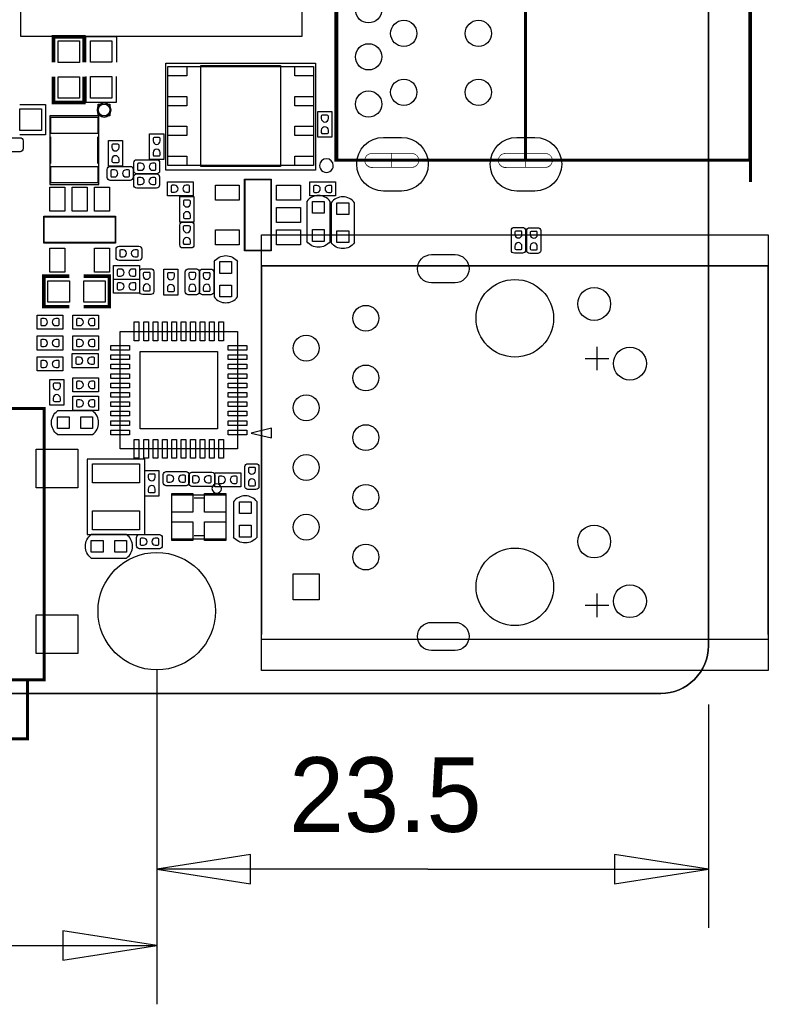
# Model space of a CAD drawing. Extents: x -27 to 80, y -24 to 59.
# Tile 7 of 11: x 48 to 80, y -24 to 17. Entities that reach past the tile are written whole.
import ezdxf

# ---------------------------------------------------------------- set-up
doc = ezdxf.new("R2010")
doc.units = 0
for name, color, linetype in [('BG_LAYOUT-TOP', 85, 'CONTINUOUS'), ('BG_OUTLINE', 1, 'CONTINUOUS'), ('PG_ASSEMBLY_TOP', 111, 'CONTINUOUS'), ('PG_SILKSCREEN_TOP', 92, 'CONTINUOUS'), ('PIN_TOP', 3, 'CONTINUOUS')]:
    doc.layers.add(name, color=color, linetype=linetype)

msp = doc.modelspace()

# ---------------------------------------------------------------- linework, layer by layer
at = {"layer": 'BG_LAYOUT-TOP'}
for points in [[(54.139389, -10.267086), (54.139389, -21.245195)], [(54.139389, -10.267086), (54.139389, -24.496395)], [(77.639393, -11.735105), (77.639393, -21.245195)], [(58.139381, -18.120208), (54.139389, -18.7452), (58.139381, -19.370192), (58.139381, -18.120208)], [(73.639401, -19.370192), (77.639393, -18.7452), (73.639401, -18.120208), (73.639401, -19.370192)], [(65.6844, -18.7452), (54.139389, -18.7452)], [(65.6844, -18.7452), (77.639393, -18.7452)], [(50.139397, -22.621392), (54.139389, -21.9964), (50.139397, -21.371408), (50.139397, -22.621392)], [(28.1432, -21.9964), (54.139389, -21.9964)]]:
    msp.add_lwpolyline(points, dxfattribs=at)
at = {"layer": 'BG_OUTLINE'}
msp.add_lwpolyline([(41.17594, 44.732905), (75.607393, 44.732905, -0.414214), (77.639393, 42.700905), (77.639393, -9.23511, -0.414214), (75.607393, -11.26711), (-9.325788, -11.26711, -0.414214), (-11.357788, -9.23511), (-11.357788, -4.005275)], format="xyb", dxfattribs=at)
msp.add_lwpolyline([(41.17594, 44.732905), (-9.325788, 44.732905, 0.414214), (-11.357788, 42.700905), (-11.357788, 3.425241, 0.414214), (-10.595788, 2.663241), (-10.089947, 2.663241), (-10.089947, -3.243275), (-10.595788, -3.243275, 0.414214), (-11.357788, -4.005275), (-11.357788, -9.23511, 0.414214), (-9.325788, -11.26711), (75.607393, -11.26711, 0.414214), (77.639393, -9.23511), (77.639393, 42.700905, 0.414214), (75.607393, 44.732905)], format="xyb", close=True, dxfattribs=at)
at = {"layer": 'PG_ASSEMBLY_TOP'}
for points in [[(61.834522, 24.223193), (61.834522, 11.39317), (79.374543, 11.39317), (79.374543, 24.223193)], [(60.818852, 15.411856), (60.818852, 11.202035), (54.618661, 11.202035), (54.618661, 15.411856)], [(51.648614, 13.31214), (51.648614, 13.812012), (52.148486, 13.812012), (52.148486, 13.31214)], [(51.667435, 10.388575), (51.667435, 13.309575), (49.589639, 13.309575), (49.589639, 10.388575)], [(58.5994, -10.2981), (58.5994, 8.2439), (80.1894, 8.2439), (80.1894, -10.2981)], [(57.079515, -2.808986), (57.079515, -4.708906), (54.779596, -4.708906), (54.779596, -2.808986)]]:
    msp.add_lwpolyline(points, close=True, dxfattribs=at)
at = {"layer": 'PG_ASSEMBLY_TOP', "const_width": 0.100101}
for points in [[(49.7459, 15.584678), (49.7459, 16.676878), (51.0413, 16.676878), (51.0413, 15.584678)], [(49.7459, 14.975078), (49.7459, 13.882878), (51.0413, 13.882878), (51.0413, 14.975078)], [(50.421032, 6.487414), (49.328832, 6.487414), (49.328832, 5.192014), (50.421032, 5.192014)], [(51.030632, 6.487414), (52.122832, 6.487414), (52.122832, 5.192014), (51.030632, 5.192014)]]:
    msp.add_lwpolyline(points, dxfattribs=at)
at = {"layer": 'PG_ASSEMBLY_TOP'}
for points in [[(51.126085, 15.594838), (51.12639, 16.687038), (52.42179, 16.687038), (52.42179, 15.594838)], [(51.126085, 14.985238), (51.12639, 13.893038), (52.42179, 13.893038), (52.42179, 14.985238)], [(48.315626, 13.797026), (49.407826, 13.797026), (49.407826, 12.501626), (48.315626, 12.501626)], [(61.001224, 13.498728), (61.601223, 13.498728)], [(61.001224, 12.398908), (61.001224, 13.498728)], [(61.601223, 13.498728), (61.601223, 12.398908)], [(47.473108, 12.381001), (48.319207, 12.381001)], [(48.446207, 12.254001), (48.446207, 11.907799)], [(52.083437, 12.267438), (52.683435, 12.267438)], [(52.083437, 11.167618), (52.083437, 12.267438)], [(52.683435, 12.267438), (52.683435, 11.167618)], [(53.839237, 12.548819), (54.439236, 12.548819)], [(53.839237, 11.448999), (53.839237, 12.548819)], [(54.439236, 12.548819), (54.439236, 11.448999)], [(61.601223, 12.398908), (61.001224, 12.398908)], [(48.319207, 11.780799), (47.473108, 11.780799)], [(53.164715, 10.971047), (53.164715, 11.317249)], [(53.291715, 11.444249), (54.137814, 11.444249)], [(54.439236, 11.448999), (53.839237, 11.448999)], [(54.264814, 11.317249), (54.264814, 10.971047)], [(52.036218, 10.687583), (52.036218, 11.033785)], [(52.683435, 11.167618), (52.083437, 11.167618)], [(52.163218, 11.160785), (53.009317, 11.160785)], [(53.136317, 11.033785), (53.136317, 10.687583)], [(53.009317, 10.560583), (52.163218, 10.560583)], [(53.160143, 10.364292), (53.160143, 10.710494)], [(53.287143, 10.837494), (54.133242, 10.837494)], [(54.137814, 10.844047), (53.291715, 10.844047)], [(54.260242, 10.710494), (54.260242, 10.364292)], [(54.597554, 10.510545), (55.697374, 10.510545)], [(54.597554, 9.910547), (54.597554, 10.510545)], [(55.697374, 10.510545), (55.697374, 9.910547)], [(58.957464, 7.57047), (57.877964, 7.57047), (57.877964, 10.61847), (59.020964, 10.61847), (59.020964, 7.57047), (58.957464, 7.57047)], [(60.658248, 10.502163), (61.758068, 10.502163)], [(60.658248, 9.902165), (60.658248, 10.502163)], [(61.758068, 10.502163), (61.758068, 9.902165)], [(54.133242, 10.237292), (53.287143, 10.237292)], [(55.697374, 9.910547), (54.597554, 9.910547)], [(55.123563, 9.883394), (55.723561, 9.883394)], [(55.123563, 8.783574), (55.123563, 9.883394)], [(55.723561, 9.883394), (55.723561, 8.783574)], [(60.527057, 9.671685), (60.527057, 7.971663)], [(61.758068, 9.902165), (60.658248, 9.902165)], [(61.527055, 7.971663), (61.527055, 9.671685)], [(61.567441, 9.615805), (61.567441, 7.915783)], [(62.567439, 7.915783), (62.567439, 9.615805)], [(52.384198, 8.976614), (52.384198, 7.897114), (49.336198, 7.897114), (49.336198, 9.040114), (52.384198, 9.040114), (52.384198, 8.976614)], [(55.123309, 7.81685), (55.123309, 8.662949)], [(55.723561, 8.783574), (55.123563, 8.783574)], [(55.250309, 8.789949), (55.596511, 8.789949)], [(55.723511, 8.662949), (55.723511, 7.81685)], [(69.245709, 7.593076), (69.245709, 8.439175)], [(69.372709, 8.566175), (69.718911, 8.566175)], [(69.845911, 8.439175), (69.845911, 7.593076)], [(69.899251, 7.580376), (69.899251, 8.426475)], [(70.026251, 8.553475), (70.372453, 8.553475)], [(70.499453, 8.426475), (70.499453, 7.580376)], [(52.407058, 7.288962), (52.407058, 7.635164)], [(52.534058, 7.762164), (53.380157, 7.762164)], [(53.507157, 7.635164), (53.507157, 7.288962)], [(55.596511, 7.68985), (55.250309, 7.68985)], [(53.380157, 7.161962), (52.534058, 7.161962)], [(69.718911, 7.466076), (69.372709, 7.466076)], [(70.372453, 7.453376), (70.026251, 7.453376)], [(52.301419, 6.943827), (53.401239, 6.943827)], [(52.301419, 6.343828), (52.301419, 6.943827)], [(53.401239, 6.943827), (53.401239, 6.343828)], [(53.543937, 6.807225), (53.890139, 6.807225)], [(54.443706, 6.787134), (55.043705, 6.787134)], [(54.443706, 5.687314), (54.443706, 6.787134)], [(55.043705, 6.787134), (55.043705, 5.687314)], [(55.485106, 6.798615), (55.831308, 6.798615)], [(56.095976, 6.794043), (56.442178, 6.794043)], [(56.581878, 7.109739), (56.581878, 5.609565)], [(57.581673, 5.609565), (57.581673, 7.109739)], [(58.5994, -8.757006), (58.5994, 6.7278), (58.599197, 6.934606), (80.184092, 6.930796), (80.184295, 6.7278), (80.184295, -8.757006), (80.183101, -8.97321), (58.59841, -8.96559), (58.5994, -8.757006)], [(52.301419, 5.759628), (52.301419, 6.359627)], [(52.301419, 6.359627), (53.401239, 6.359627)], [(53.401239, 6.343828), (52.301419, 6.343828)], [(53.401239, 6.359627), (53.401239, 5.759628)], [(53.416937, 5.834126), (53.416937, 6.680225)], [(54.017139, 6.680225), (54.017139, 5.834126)], [(55.358106, 5.825515), (55.358106, 6.671615)], [(55.958308, 6.671615), (55.958308, 5.825515)], [(55.968976, 5.820943), (55.968976, 6.667043)], [(56.569178, 6.667043), (56.569178, 5.820943)], [(53.401239, 5.759628), (52.301419, 5.759628)], [(53.890139, 5.707126), (53.543937, 5.707126)], [(55.043705, 5.687314), (54.443706, 5.687314)], [(55.831308, 5.698515), (55.485106, 5.698515)], [(56.442178, 5.693943), (56.095976, 5.693943)], [(49.041812, 4.233393), (49.041812, 4.833391)], [(49.041812, 4.833391), (50.141632, 4.833391)], [(50.141632, 4.833391), (50.141632, 4.233393)], [(50.565812, 4.233393), (50.565812, 4.833391)], [(50.565812, 4.833391), (51.665632, 4.833391)], [(51.665632, 4.833391), (51.665632, 4.233393)], [(50.141632, 4.233393), (49.041812, 4.233393)], [(51.665632, 4.233393), (50.565812, 4.233393)], [(49.041812, 3.344393), (49.041812, 3.944391)], [(49.041812, 3.944391), (50.141632, 3.944391)], [(50.141632, 3.944391), (50.141632, 3.344393)], [(50.565812, 3.944391), (51.665632, 3.944391)], [(50.565812, 3.344393), (50.565812, 3.944391)], [(51.665632, 3.944391), (51.665632, 3.344393)], [(50.141632, 3.344393), (49.041812, 3.344393)], [(49.041812, 2.455393), (49.041812, 3.055391)], [(49.041812, 3.055391), (50.141632, 3.055391)], [(50.141632, 3.055391), (50.141632, 2.455393)], [(50.545238, 3.193059), (51.645058, 3.193059)], [(50.545238, 2.593061), (50.545238, 3.193059)], [(51.665632, 3.344393), (50.565812, 3.344393)], [(51.645058, 3.193059), (51.645058, 2.593061)], [(51.645058, 2.593061), (50.545238, 2.593061)], [(50.141632, 2.455393), (49.041812, 2.455393)], [(49.585093, 2.098294), (50.185091, 2.098294)], [(49.585093, 0.998474), (49.585093, 2.098294)], [(50.185091, 2.098294), (50.185091, 0.998474)], [(50.565812, 2.166391), (51.665632, 2.166391)], [(50.565812, 1.566393), (50.565812, 2.166391)], [(51.665632, 2.166391), (51.665632, 1.566393)], [(51.665632, 1.566393), (50.565812, 1.566393)], [(50.565812, 1.378991), (51.665632, 1.378991)], [(50.565812, 0.778993), (50.565812, 1.378991)], [(51.665632, 1.378991), (51.665632, 0.778993)], [(50.185091, 0.998474), (49.585093, 0.998474)], [(51.411403, 0.753643), (49.911229, 0.753643)], [(51.665632, 0.778993), (50.565812, 0.778993)], [(49.911229, -0.246151), (51.411403, -0.246151)], [(57.894195, -2.463038), (57.894195, -1.616939)], [(58.021195, -1.489939), (58.367397, -1.489939)], [(58.494397, -1.616939), (58.494397, -2.463038)], [(53.628265, -1.773682), (54.228263, -1.773682)], [(53.628265, -2.873502), (53.628265, -1.773682)], [(54.228263, -1.773682), (54.228263, -2.873502)], [(54.415411, -2.300503), (54.415411, -1.954301)], [(54.542411, -1.827301), (55.38851, -1.827301)], [(55.514748, -2.327885), (55.514748, -1.981683)], [(55.51551, -1.954301), (55.51551, -2.300503)], [(55.641748, -1.854683), (56.487847, -1.854683)], [(56.614847, -1.981683), (56.614847, -2.327885)], [(56.616956, -1.876222), (57.716776, -1.876222)], [(56.616956, -2.476221), (56.616956, -1.876222)], [(57.716776, -1.876222), (57.716776, -2.476221)], [(55.38851, -2.427503), (54.542411, -2.427503)], [(56.487847, -2.454885), (55.641748, -2.454885)], [(57.716776, -2.476221), (56.616956, -2.476221)], [(54.228263, -2.873502), (53.628265, -2.873502)], [(58.367397, -2.590038), (58.021195, -2.590038)], [(57.412103, -3.110687), (57.412103, -4.610786)], [(58.411796, -4.610786), (58.411796, -3.110687)], [(52.854377, -4.508221), (51.354177, -4.508221)], [(53.405786, -4.509237), (54.251885, -4.509237)], [(53.278786, -4.982439), (53.278786, -4.636237)], [(54.378885, -4.636237), (54.378885, -4.982439)], [(54.251885, -5.109439), (53.405786, -5.109439)], [(51.354177, -5.507914), (52.854377, -5.507914)]]:
    msp.add_lwpolyline(points, dxfattribs=at)
for points in [[(48.319207, 12.381001, -0.414135), (48.446207, 12.254001)], [(48.446207, 11.907799, -0.414214), (48.319207, 11.780799)], [(53.164715, 11.317249, -0.414214), (53.291715, 11.444249)], [(54.137814, 11.444249, -0.414253), (54.264814, 11.317249)], [(52.036218, 11.033785, -0.414174), (52.163218, 11.160785)], [(53.009317, 11.160785, -0.414135), (53.136317, 11.033785)], [(53.291715, 10.844047, -0.414135), (53.164715, 10.971047)], [(54.264814, 10.971047, -0.414174), (54.137814, 10.844047)], [(52.163218, 10.560583, -0.414253), (52.036218, 10.687583)], [(53.136317, 10.687583, -0.414214), (53.009317, 10.560583)], [(53.160143, 10.710494, -0.414214), (53.287143, 10.837494)], [(54.133242, 10.837494, -0.414253), (54.260242, 10.710494)], [(53.287143, 10.237292, -0.414135), (53.160143, 10.364292)], [(54.260242, 10.364292, -0.414174), (54.133242, 10.237292)], [(61.526953, 9.671787, 0.503873), (60.527159, 9.671787)], [(62.567337, 9.615907, 0.503873), (61.567543, 9.615907)], [(55.123309, 8.662949, -0.414135), (55.250309, 8.789949)], [(55.596511, 8.789949, -0.414214), (55.723511, 8.662949)], [(69.245709, 8.439175, -0.414135), (69.372709, 8.566175)], [(69.718911, 8.566175, -0.414214), (69.845911, 8.439175)], [(69.899251, 8.426475, -0.414135), (70.026251, 8.553475)], [(70.372453, 8.553475, -0.414214), (70.499453, 8.426475)], [(61.526953, 7.971561, -0.504928), (60.527159, 7.971561)], [(52.407058, 7.635164, -0.414214), (52.534058, 7.762164)], [(53.380157, 7.762164, -0.414253), (53.507157, 7.635164)], [(55.250309, 7.68985, -0.414174), (55.123309, 7.81685)], [(55.723511, 7.81685, -0.414253), (55.596511, 7.68985)], [(62.567337, 7.915681, -0.504928), (61.567543, 7.915681)], [(69.372709, 7.466076, -0.414174), (69.245709, 7.593076)], [(69.845911, 7.593076, -0.414253), (69.718911, 7.466076)], [(70.026251, 7.453376, -0.414174), (69.899251, 7.580376)], [(70.499453, 7.580376, -0.414253), (70.372453, 7.453376)], [(52.534058, 7.161962, -0.414135), (52.407058, 7.288962)], [(53.507157, 7.288962, -0.414174), (53.380157, 7.161962)], [(56.581878, 7.109739, -0.504969), (57.581673, 7.109739)], [(53.416937, 6.680225, -0.414135), (53.543937, 6.807225)], [(53.890139, 6.807225, -0.414214), (54.017139, 6.680225)], [(55.358106, 6.671615, -0.414135), (55.485106, 6.798615)], [(55.831308, 6.798615, -0.414214), (55.958308, 6.671615)], [(55.968976, 6.667043, -0.414135), (56.095976, 6.794043)], [(56.442178, 6.794043, -0.414214), (56.569178, 6.667043)], [(53.543937, 5.707126, -0.414174), (53.416937, 5.834126)], [(54.017139, 5.834126, -0.414253), (53.890139, 5.707126)], [(55.485106, 5.698515, -0.414174), (55.358106, 5.825515)], [(55.958308, 5.825515, -0.414253), (55.831308, 5.698515)], [(56.095976, 5.693943, -0.414174), (55.968976, 5.820943)], [(56.569178, 5.820943, -0.414253), (56.442178, 5.693943)], [(56.581878, 5.609565, 0.503914), (57.581673, 5.609565)], [(49.911229, -0.246151, -0.504948), (49.911229, 0.753643)], [(51.411403, -0.246151, 0.503893), (51.411403, 0.753643)], [(57.894195, -1.616939, -0.414135), (58.021195, -1.489939)], [(58.367397, -1.489939, -0.414214), (58.494397, -1.616939)], [(54.415411, -1.954301, -0.414214), (54.542411, -1.827301)], [(55.38851, -1.827301, -0.414253), (55.51551, -1.954301)], [(55.514748, -1.981683, -0.414174), (55.641748, -1.854683)], [(56.487847, -1.854683, -0.414135), (56.614847, -1.981683)], [(54.542411, -2.427503, -0.414135), (54.415411, -2.300503)], [(55.51551, -2.300503, -0.414174), (55.38851, -2.427503)], [(55.641748, -2.454885, -0.414253), (55.514748, -2.327885)], [(56.614847, -2.327885, -0.414214), (56.487847, -2.454885)], [(58.021195, -2.590038, -0.414174), (57.894195, -2.463038)], [(58.494397, -2.463038, -0.414253), (58.367397, -2.590038)], [(58.411796, -3.110687, 0.503874), (57.412103, -3.110687)], [(51.354177, -5.507914, -0.504902), (51.354177, -4.508221)], [(52.854377, -5.507914, 0.503861), (52.854377, -4.508221)], [(53.278786, -4.636237, -0.414174), (53.405786, -4.509237)], [(54.251885, -4.509237, -0.414135), (54.378885, -4.636237)], [(53.405786, -5.109439, -0.414253), (53.278786, -4.982439)], [(54.378885, -4.982439, -0.414214), (54.251885, -5.109439)], [(58.411796, -4.610786, -0.504943), (57.412103, -4.610786)]]:
    msp.add_lwpolyline(points, format="xyb", dxfattribs=at)
at = {"layer": 'PG_SILKSCREEN_TOP'}
for points in [[(60.336633, 16.703802), (60.336633, 33.704022)], [(48.336733, 32.912507), (48.336454, 16.703802)], [(48.336454, 16.703802), (60.336633, 16.703802)], [(51.126085, 15.594838), (51.12639, 16.687038), (52.42179, 16.687038), (52.42179, 15.594838)], [(54.523742, 15.557856), (60.903739, 15.557856)], [(54.523742, 11.002975), (54.523742, 15.557856)], [(60.903739, 15.557856), (60.903739, 11.002975)], [(51.126085, 14.985238), (51.12639, 13.893038), (52.42179, 13.893038), (52.42179, 14.985238)], [(48.315626, 13.797026), (49.407826, 13.797026), (49.407826, 12.501626), (48.315626, 12.501626)], [(49.627739, 11.280064), (49.627739, 12.41806)], [(51.629335, 11.280064), (51.629335, 12.41806)], [(60.903739, 11.002975), (54.523742, 11.002975)], [(58.995564, 7.58317), (57.903364, 7.58317), (57.903364, 10.60577), (58.995564, 10.60577), (58.995564, 7.58317)], [(60.527057, 9.671685), (60.527057, 7.971663)], [(61.527055, 7.971663), (61.527055, 9.671685)], [(61.567441, 9.615805), (61.567441, 7.915783)], [(62.567439, 7.915783), (62.567439, 9.615805)], [(52.371498, 9.014714), (52.371498, 7.922514), (49.348898, 7.922514), (49.348898, 9.014714), (52.371498, 9.014714)], [(56.581878, 7.109739), (56.581878, 5.609565)], [(57.581673, 5.609565), (57.581673, 7.109739)], [(80.1894, -8.764194), (80.1894, 6.933006), (58.5994, 6.933006), (58.5994, 6.729806)], [(58.5994, 6.729806), (58.5994, -8.764194)], [(52.584731, 4.139667), (57.584924, 4.139667)], [(52.584731, -0.860552), (52.584731, 4.139667)], [(57.584924, 4.139667), (57.584924, -0.860552)], [(72.894495, 2.483002), (72.894495, 3.482696)], [(72.394394, 2.982798), (73.394392, 2.982798)], [(51.411403, 0.753643), (49.911229, 0.753643)], [(59.021828, 0.014249), (58.164019, -0.185953)], [(59.021828, -0.385851), (59.021828, 0.014249)], [(49.911229, -0.246151), (51.411403, -0.246151)], [(58.164019, -0.185953), (59.021828, -0.385851)], [(57.584924, -0.860552), (52.584731, -0.860552)], [(53.630601, -1.299413), (51.176403, -1.299413)], [(51.176403, -1.299413), (51.176403, -4.504893)], [(53.630601, -4.504893), (53.630601, -1.299413)], [(56.12953, -2.958871), (55.72953, -2.958871)], [(57.412103, -3.110687), (57.412103, -4.610786)], [(58.411796, -4.610786), (58.411796, -3.110687)], [(51.176403, -4.504893), (53.630601, -4.504893)], [(52.854377, -4.508221), (51.354177, -4.508221)], [(56.12953, -4.559071), (55.72953, -4.559071)], [(51.354177, -5.507914), (52.854377, -5.507914)], [(72.894495, -8.017104), (72.894495, -7.017106)], [(72.394394, -7.517308), (73.394392, -7.517308)], [(59.2344, -8.967394), (59.2344, -8.967597), (58.5994, -8.967597), (58.5994, -8.764194)], [(80.1894, -8.764194), (80.1894, -8.967394), (59.2344, -8.967394)]]:
    msp.add_lwpolyline(points, dxfattribs=at)
for points, const_width in [([(73.611232, 11.419891), (61.761827, 11.419891), (61.761827, 24.218875), (72.516543, 24.218875)], 0.127), ([(69.841821, 11.419891), (69.841821, 24.218875)], 0.127), ([(69.841821, 11.419891), (69.841821, 24.218875)], 0.0254), ([(79.429839, 24.218875), (79.429839, 11.419891)], 0.127), ([(79.429839, 11.419891), (79.429839, 24.218875)], 0.127), ([(49.7459, 15.584678), (49.7459, 16.676878), (51.0413, 16.676878), (51.0413, 15.584678)], 0.150089), ([(49.7459, 14.975078), (49.7459, 13.882878), (51.0413, 13.882878), (51.0413, 14.975078)], 0.150089), ([(63.301321, 11.722075), (63.189637, 11.68908)], 0.0254), ([(63.301321, 11.722075), (65.000632, 11.722075)], 0.0254), ([(65.112443, 11.68908), (65.000632, 11.722075)], 0.0254), ([(68.990921, 11.722075), (68.869027, 11.68908)], 0.0254), ([(68.990921, 11.722075), (70.690232, 11.722075)], 0.0254), ([(69.841821, 12.090375), (69.841821, 12.034469)], 0.0254), ([(69.841821, 12.001475), (69.841821, 11.912575)], 0.0254), ([(69.841821, 11.87958), (69.841821, 11.823675)], 0.0254), ([(69.841821, 11.788191), (69.841821, 11.732285)], 0.0254), ([(70.802043, 11.68908), (70.690232, 11.722075)], 0.0254), ([(63.021921, 11.531575), (62.999137, 11.419891)], 0.0254), ([(62.999137, 11.419891), (63.021921, 11.297869)], 0.0254), ([(62.999137, 11.419891), (63.055043, 11.419891)], 0.0254), ([(63.088037, 11.633175), (63.021921, 11.531575)], 0.0254), ([(63.189637, 11.68908), (63.088037, 11.633175)], 0.0254), ([(63.088037, 11.419891), (63.143943, 11.419891)], 0.0254), ([(63.179427, 11.419891), (63.235332, 11.419891)], 0.0254), ([(63.268327, 11.419891), (63.324232, 11.419891)], 0.0254), ([(63.357227, 11.419891), (63.413132, 11.419891)], 0.0254), ([(63.479121, 11.419891), (63.535027, 11.419891)], 0.0254), ([(63.570637, 11.419891), (63.626543, 11.419891)], 0.0254), ([(63.659537, 11.419891), (63.715443, 11.419891)], 0.0254), ([(63.748437, 11.419891), (63.804343, 11.419891)], 0.0254), ([(63.837337, 11.419891), (63.893243, 11.419891)], 0.0254), ([(63.961721, 11.419891), (64.017627, 11.419891)], 0.0254), ([(64.050621, 11.419891), (64.106527, 11.419891)], 0.0254), ([(64.139521, 11.419891), (64.195427, 11.419891)], 0.0254), ([(64.149732, 11.711991), (64.149732, 11.11758)], 0.0254), ([(64.149732, 11.39698), (64.149732, 11.341075)], 0.0254), ([(64.149732, 11.30808), (64.149732, 11.252175)], 0.0254), ([(64.228421, 11.419891), (64.284327, 11.419891)], 0.0254), ([(64.317321, 11.419891), (64.373227, 11.419891)], 0.0254), ([(64.408837, 11.419891), (64.464743, 11.419891)], 0.0254), ([(64.530732, 11.419891), (64.586637, 11.419891)], 0.0254), ([(64.619632, 11.419891), (64.675537, 11.419891)], 0.0254), ([(64.708532, 11.419891), (64.764437, 11.419891)], 0.0254), ([(64.799921, 11.419891), (64.855827, 11.419891)], 0.0254), ([(64.888821, 11.419891), (64.944727, 11.419891)], 0.0254), ([(65.010843, 11.419891), (65.066621, 11.419891)], 0.0254), ([(65.102232, 11.419891), (65.155521, 11.419891)], 0.0254), ([(65.214043, 11.633175), (65.112443, 11.68908)], 0.0254), ([(65.191132, 11.419891), (65.247037, 11.419891)], 0.0254), ([(65.280032, 11.531575), (65.214043, 11.633175)], 0.0254), ([(65.302943, 11.419891), (65.280032, 11.531575)], 0.0254), ([(65.280032, 11.297869), (65.302943, 11.419891)], 0.0254), ([(68.711521, 11.531575), (68.688737, 11.419891)], 0.0254), ([(68.688737, 11.419891), (68.711521, 11.297869)], 0.0254), ([(68.780127, 11.633175), (68.711521, 11.531575)], 0.0254), ([(68.711521, 11.419891), (68.767427, 11.419891)], 0.0254), ([(68.869027, 11.68908), (68.780127, 11.633175)], 0.0254), ([(68.800421, 11.419891), (68.891937, 11.419891)], 0.0254), ([(68.924932, 11.419891), (68.980837, 11.419891)], 0.0254), ([(69.013832, 11.419891), (69.069737, 11.419891)], 0.0254), ([(69.102732, 11.419891), (69.158637, 11.419891)], 0.0254), ([(69.191632, 11.419891), (69.247537, 11.419891)], 0.0254), ([(69.283021, 11.419891), (69.338927, 11.419891)], 0.0254), ([(69.405043, 11.419891), (69.460821, 11.419891)], 0.0254), ([(69.493943, 11.419891), (69.549721, 11.419891)], 0.0254), ([(69.585332, 11.419891), (69.641237, 11.419891)], 0.0254), ([(69.674232, 11.419891), (69.730137, 11.419891)], 0.0254), ([(69.763132, 11.419891), (69.819037, 11.419891)], 0.0254), ([(79.429839, 10.503179), (79.429839, 11.419891), (69.841821, 11.419891)], 0.127), ([(69.841821, 11.699291), (69.841821, 11.643385)], 0.0254), ([(69.841821, 11.610391), (69.841821, 11.554485)], 0.0254), ([(69.841821, 11.521491), (69.841821, 11.465585)], 0.0254), ([(73.611232, 11.419891), (69.841821, 11.419891)], 0.0254), ([(69.841821, 11.419891), (69.841821, 11.11758)], 0.0254), ([(69.841821, 11.39698), (69.841821, 11.341075)], 0.0254), ([(69.841821, 11.30808), (69.841821, 11.252175)], 0.0254), ([(69.852032, 11.419891), (69.907937, 11.419891)], 0.0254), ([(69.976543, 11.419891), (70.032321, 11.419891)], 0.0254), ([(70.065443, 11.419891), (70.121221, 11.419891)], 0.0254), ([(70.154343, 11.419891), (70.210121, 11.419891)], 0.0254), ([(70.243243, 11.419891), (70.299021, 11.419891)], 0.0254), ([(70.332143, 11.419891), (70.387921, 11.419891)], 0.0254), ([(70.456527, 11.419891), (70.512432, 11.419891)], 0.0254), ([(70.545427, 11.419891), (70.601332, 11.419891)], 0.0254), ([(70.634327, 11.419891), (70.690232, 11.419891)], 0.0254), ([(70.723227, 11.419891), (70.779132, 11.419891)], 0.0254), ([(70.903643, 11.633175), (70.802043, 11.68908)], 0.0254), ([(70.814743, 11.419891), (70.870521, 11.419891)], 0.0254), ([(70.969632, 11.531575), (70.903643, 11.633175)], 0.0254), ([(70.903643, 11.419891), (70.959421, 11.419891)], 0.0254), ([(70.992543, 11.419891), (70.969632, 11.531575)], 0.0254), ([(70.969632, 11.297869), (70.992543, 11.419891)], 0.0254), ([(63.021921, 11.297869), (63.088037, 11.208969)], 0.0254), ([(63.088037, 11.208969), (63.189637, 11.140491)], 0.0254), ([(63.189637, 11.140491), (63.301321, 11.11758)], 0.0254), ([(65.000632, 11.11758), (63.301321, 11.11758)], 0.0254), ([(63.367437, 11.11758), (64.952321, 11.11758)], 0.0254), ([(64.149732, 11.21918), (64.149732, 11.163275)], 0.0254), ([(65.000632, 11.11758), (65.112443, 11.140491)], 0.0254), ([(65.112443, 11.140491), (65.214043, 11.208969)], 0.0254), ([(65.214043, 11.208969), (65.280032, 11.297869)], 0.0254), ([(68.711521, 11.297869), (68.780127, 11.208969)], 0.0254), ([(68.780127, 11.208969), (68.869027, 11.140491)], 0.0254), ([(68.869027, 11.140491), (68.990921, 11.11758)], 0.0254), ([(70.690232, 11.11758), (68.990921, 11.11758)], 0.0254), ([(69.059527, 11.11758), (70.641921, 11.11758)], 0.0254), ([(69.841821, 11.21918), (69.841821, 11.163275)], 0.0254), ([(70.690232, 11.11758), (70.802043, 11.140491)], 0.0254), ([(70.802043, 11.140491), (70.903643, 11.208969)], 0.0254), ([(70.903643, 11.208969), (70.969632, 11.297869)], 0.0254), ([(50.421032, 6.487414), (49.328832, 6.487414), (49.328832, 5.192014), (50.421032, 5.192014)], 0.150089), ([(51.030632, 6.487414), (52.122832, 6.487414), (52.122832, 5.192014), (51.030632, 5.192014)], 0.150089), ([(48.639298, -10.693756), (43.639511, -10.693756), (43.639511, -13.193751), (48.639298, -13.193751), (48.639298, -10.693756), (49.339398, -10.693756), (49.339398, 0.856259), (43.039411, 0.856259), (43.039411, -10.693756), (43.639511, -10.693756)], 0.127)]:
    msp.add_lwpolyline(points, dxfattribs=dict(at, const_width=const_width))
for points in [[(52.198524, 13.562076, 1), (51.598576, 13.562076, 1), (52.198524, 13.562076)], [(61.661446, 11.19698, 0.999989), (61.07618, 11.197006, 1.000011), (61.661446, 11.19698)], [(61.526953, 9.671787, 0.503873), (60.527159, 9.671787)], [(62.567337, 9.615907, 0.503873), (61.567543, 9.615907)], [(61.526953, 7.971561, -0.504928), (60.527159, 7.971561)], [(62.567337, 7.915681, -0.504928), (61.567543, 7.915681)], [(56.581878, 7.109739, -0.504969), (57.581673, 7.109739)], [(56.581878, 5.609565, 0.503914), (57.581673, 5.609565)], [(49.911229, -0.246151, -0.504948), (49.911229, 0.753643)], [(51.411403, -0.246151, 0.503893), (51.411403, 0.753643)], [(56.893511, -2.547874, 1), (56.493816, -2.547874, 1), (56.893511, -2.547874)], [(58.411796, -3.110687, 0.503874), (57.412103, -3.110687)], [(51.354177, -5.507914, -0.504902), (51.354177, -4.508221)], [(52.854377, -5.507914, 0.503861), (52.854377, -4.508221)], [(58.411796, -4.610786, -0.504943), (57.412103, -4.610786)]]:
    msp.add_lwpolyline(points, format="xyb", dxfattribs=at)
at = {"layer": 'PG_SILKSCREEN_TOP', "const_width": 0.0254}
for points in [[(64.952321, 11.711991), (63.301321, 11.711991, 1.105591), (63.367437, 11.11758)], [(64.952321, 11.11758, 1.166072), (64.952321, 11.711991)], [(70.641921, 11.709375), (68.990921, 11.709375, 1.121108), (69.059527, 11.11758)], [(70.641921, 11.11758, 1.179904), (70.641921, 11.709375)]]:
    msp.add_lwpolyline(points, format="xyb", dxfattribs=at)
at = {"layer": 'PIN_TOP'}
for points in [[(50.8508, 16.499078), (50.8508, 15.584678), (49.9364, 15.584678), (49.9364, 16.499078)], [(52.23129, 16.509238), (52.23129, 15.594838), (51.31689, 15.594838), (51.31689, 16.509238)], [(55.418914, 15.411958), (55.418914, 15.011959), (54.618814, 15.011959), (54.618814, 15.411958)], [(59.418855, 15.456954), (59.418855, 11.156963), (56.018862, 11.156963), (56.018862, 15.456954)], [(60.818903, 15.411958), (60.818903, 15.011959), (60.018803, 15.011959), (60.018803, 15.411958)], [(50.8508, 14.975078), (50.8508, 14.060678), (49.9364, 14.060678), (49.9364, 14.975078)], [(52.23129, 14.985238), (52.23129, 14.070838), (51.31689, 14.070838), (51.31689, 14.985238)], [(55.418914, 14.141958), (55.418914, 13.741959), (54.618814, 13.741959), (54.618814, 14.141958)], [(60.818903, 14.141958), (60.818903, 13.741959), (60.018803, 13.741959), (60.018803, 14.141958)], [(49.230026, 12.692126), (48.315626, 12.692126), (48.315626, 13.606526), (49.230026, 13.606526)], [(51.628053, 12.55776), (49.629047, 12.55776), (49.629047, 13.258749), (51.628053, 13.258749)], [(55.418914, 12.871958), (55.418914, 12.471959), (54.618814, 12.471959), (54.618814, 12.871958)], [(60.818903, 12.871958), (60.818903, 12.471959), (60.018803, 12.471959), (60.018803, 12.871958)], [(55.418914, 11.601958), (55.418914, 11.201959), (54.618814, 11.201959), (54.618814, 11.601958)], [(60.818903, 11.601958), (60.818903, 11.201959), (60.018803, 11.201959), (60.018803, 11.601958)], [(51.628053, 10.459771), (49.629047, 10.459771), (49.629047, 11.16076), (51.628053, 11.16076)], [(49.592687, 10.276611), (50.227687, 10.276611), (50.227687, 9.260611), (49.592687, 9.260611)], [(50.542698, 10.276611), (51.177698, 10.276611), (51.177698, 9.260611), (50.542698, 9.260611)], [(51.492709, 10.276611), (52.127709, 10.276611), (52.127709, 9.260611), (51.492709, 9.260611)], [(57.657467, 10.361981), (57.657467, 9.726981), (56.641467, 9.726981), (56.641467, 10.361981)], [(60.257461, 10.361981), (60.257461, 9.726981), (59.241461, 9.726981), (59.241461, 10.361981)], [(60.77712, 9.671609), (61.276992, 9.671609), (61.276992, 9.171737), (60.77712, 9.171737)], [(60.257461, 9.41197), (60.257461, 8.77697), (59.241461, 8.77697), (59.241461, 9.41197)], [(61.817504, 9.615729), (62.317376, 9.615729), (62.317376, 9.115857), (61.817504, 9.115857)], [(57.657467, 8.461959), (57.657467, 7.826959), (56.641467, 7.826959), (56.641467, 8.461959)], [(60.257461, 8.461959), (60.257461, 7.826959), (59.241461, 7.826959), (59.241461, 8.461959)], [(60.77712, 8.471611), (61.276992, 8.471611), (61.276992, 7.971739), (60.77712, 7.971739)], [(61.817504, 8.415731), (62.317376, 8.415731), (62.317376, 7.915859), (61.817504, 7.915859)], [(49.592687, 7.676617), (50.227687, 7.676617), (50.227687, 6.660617), (49.592687, 6.660617)], [(51.492709, 7.676617), (52.127709, 7.676617), (52.127709, 6.660617), (51.492709, 6.660617)], [(57.331724, 6.609601), (56.831827, 6.609601), (56.831827, 7.109498), (57.331724, 7.109498)], [(50.421032, 5.382514), (49.506632, 5.382514), (49.506632, 6.296914), (50.421032, 6.296914)], [(51.945032, 5.382514), (51.030632, 5.382514), (51.030632, 6.296914), (51.945032, 6.296914)], [(57.331724, 5.609806), (56.831827, 5.609806), (56.831827, 6.109703), (57.331724, 6.109703)], [(53.384679, 4.539691), (53.384679, 3.739591), (53.184781, 3.739591), (53.184781, 4.539691)], [(53.784779, 4.539691), (53.784779, 3.739591), (53.584881, 3.739591), (53.584881, 4.539691)], [(54.184779, 4.539691), (54.184779, 3.739591), (53.984881, 3.739591), (53.984881, 4.539691)], [(54.584879, 4.539691), (54.584879, 3.739591), (54.384981, 3.739591), (54.384981, 4.539691)], [(54.984879, 4.539691), (54.984879, 3.739591), (54.784981, 3.739591), (54.784981, 4.539691)], [(55.384675, 4.539691), (55.384675, 3.739591), (55.184777, 3.739591), (55.184777, 4.539691)], [(55.784674, 4.539691), (55.784674, 3.739591), (55.584776, 3.739591), (55.584776, 4.539691)], [(56.184775, 4.539691), (56.184775, 3.739591), (55.984877, 3.739591), (55.984877, 4.539691)], [(56.584774, 4.539691), (56.584774, 3.739591), (56.384876, 3.739591), (56.384876, 4.539691)], [(56.984875, 4.539691), (56.984875, 3.739591), (56.784977, 3.739591), (56.784977, 4.539691)], [(52.184681, 3.539592), (52.984781, 3.539592), (52.984781, 3.339694), (52.184681, 3.339694)], [(57.184874, 3.539592), (57.984974, 3.539592), (57.984974, 3.339694), (57.184874, 3.339694)], [(52.984781, 3.139491), (52.984781, 2.939593), (52.184681, 2.939593), (52.184681, 3.139491)], [(56.734824, 3.289541), (56.734824, -0.010452), (53.434831, -0.010452), (53.434831, 3.289541)], [(57.984974, 3.139491), (57.984974, 2.939593), (57.184874, 2.939593), (57.184874, 3.139491)], [(52.984781, 2.739492), (52.984781, 2.539594), (52.184681, 2.539594), (52.184681, 2.739492)], [(57.984974, 2.739492), (57.984974, 2.539594), (57.184874, 2.539594), (57.184874, 2.739492)], [(52.984781, 2.339391), (52.984781, 2.139493), (52.184681, 2.139493), (52.184681, 2.339391)], [(57.984974, 2.339391), (57.984974, 2.139493), (57.184874, 2.139493), (57.184874, 2.339391)], [(52.984781, 1.939392), (52.984781, 1.739494), (52.184681, 1.739494), (52.184681, 1.939392)], [(57.984974, 1.939392), (57.984974, 1.739494), (57.184874, 1.739494), (57.184874, 1.939392)], [(52.984781, 1.539596), (52.984781, 1.339698), (52.184681, 1.339698), (52.184681, 1.539596)], [(57.984974, 1.539596), (57.984974, 1.339698), (57.184874, 1.339698), (57.184874, 1.539596)], [(52.984781, 1.139596), (52.984781, 0.939698), (52.184681, 0.939698), (52.184681, 1.139596)], [(57.984974, 1.139596), (57.984974, 0.939698), (57.184874, 0.939698), (57.184874, 1.139596)], [(50.411367, 0.503695), (50.411367, 0.003797), (49.91147, 0.003797), (49.91147, 0.503695)], [(51.411162, 0.503695), (51.411162, 0.003797), (50.911265, 0.003797), (50.911265, 0.503695)], [(52.984781, 0.739496), (52.984781, 0.539598), (52.184681, 0.539598), (52.184681, 0.739496)], [(57.984974, 0.739496), (57.984974, 0.539598), (57.184874, 0.539598), (57.184874, 0.739496)], [(52.984781, 0.339496), (52.984781, 0.139598), (52.184681, 0.139598), (52.184681, 0.339496)], [(57.984974, 0.339496), (57.984974, 0.139598), (57.184874, 0.139598), (57.184874, 0.339496)], [(52.984781, -0.260502), (52.184681, -0.260502), (52.184681, -0.060604), (52.984781, -0.060604)], [(57.984974, -0.260502), (57.184874, -0.260502), (57.184874, -0.060604), (57.984974, -0.060604)], [(53.384679, -0.460502), (53.384679, -1.260602), (53.184781, -1.260602), (53.184781, -0.460502)], [(53.784779, -0.460502), (53.784779, -1.260602), (53.584881, -1.260602), (53.584881, -0.460502)], [(54.184779, -0.460502), (54.184779, -1.260602), (53.984881, -1.260602), (53.984881, -0.460502)], [(54.584879, -0.460502), (54.584879, -1.260602), (54.384981, -1.260602), (54.384981, -0.460502)], [(54.984879, -0.460502), (54.984879, -1.260602), (54.784981, -1.260602), (54.784981, -0.460502)], [(55.384675, -0.460502), (55.384675, -1.260602), (55.184777, -1.260602), (55.184777, -0.460502)], [(55.784674, -0.460502), (55.784674, -1.260602), (55.584776, -1.260602), (55.584776, -0.460502)], [(56.184775, -0.460502), (56.184775, -1.260602), (55.984877, -1.260602), (55.984877, -0.460502)], [(56.584774, -0.460502), (56.584774, -1.260602), (56.384876, -1.260602), (56.384876, -0.460502)], [(56.984875, -0.460502), (56.984875, -1.260602), (56.784977, -1.260602), (56.784977, -0.460502)], [(50.77841, -2.519248), (49.00041, -2.519248), (49.00041, -0.868248), (50.77841, -0.868248)], [(51.403504, -1.502156), (53.4035, -1.502156), (53.4035, -2.302256), (51.403504, -2.302256)], [(55.679581, -2.758211), (55.679581, -3.558311), (54.779685, -3.558311), (54.779685, -2.758211)], [(57.079375, -2.758211), (57.079375, -3.558311), (56.179479, -3.558311), (56.179479, -2.758211)], [(57.662051, -3.110954), (58.161949, -3.110954), (58.161949, -3.610851), (57.662051, -3.610851)], [(51.403504, -3.502152), (53.4035, -3.502152), (53.4035, -4.302252), (51.403504, -4.302252)], [(55.679581, -3.959631), (55.679581, -4.759731), (54.779685, -4.759731), (54.779685, -3.959631)], [(57.079375, -3.959631), (57.079375, -4.759731), (56.179479, -4.759731), (56.179479, -3.959631)], [(57.662051, -4.110749), (58.161949, -4.110749), (58.161949, -4.610646), (57.662051, -4.610646)], [(51.854341, -4.758169), (51.854341, -5.258067), (51.354444, -5.258067), (51.354444, -4.758169)], [(52.854136, -4.758169), (52.854136, -5.258067), (52.354239, -5.258067), (52.354239, -4.758169)], [(61.05445, -7.282142), (59.95435, -7.282142), (59.95435, -6.182042), (61.05445, -6.182042)], [(50.77841, -9.569247), (49.00041, -9.569247), (49.00041, -7.918247), (50.77841, -7.918247)]]:
    msp.add_lwpolyline(points, close=True, dxfattribs=at)
for points in [[(61.451312, 13.198958), (61.451312, 13.300558, 0.376179), (61.402824, 13.343052), (61.186924, 13.343052, 0.366061), (61.151135, 13.300558), (61.151135, 13.198958, 0.999182)], [(61.151135, 12.698679), (61.151135, 12.597079, 0.376179), (61.199624, 12.554585), (61.415524, 12.554585, 0.366061), (61.451312, 12.597079), (61.451312, 12.698679, 0.999182)], [(54.289325, 12.249048), (54.289325, 12.350648, 0.376179), (54.240836, 12.393143), (54.024936, 12.393143, 0.366061), (53.989148, 12.350648), (53.989148, 12.249048, 0.999182)], [(64.561542, 10.111384), (63.799542, 10.111384, -1), (63.799542, 12.397384), (64.561542, 12.397384, -1)], [(70.245732, 10.111384), (69.483732, 10.111384, -1), (69.483732, 12.397384), (70.245732, 12.397384, -1)], [(52.533525, 11.967667), (52.533525, 12.069267, 0.376179), (52.485036, 12.111761), (52.269136, 12.111761, 0.366061), (52.233347, 12.069267), (52.233347, 11.967667, 0.999182)], [(53.989148, 11.74877), (53.989148, 11.64717, 0.376179), (54.037636, 11.604676), (54.253536, 11.604676, 0.366061), (54.289325, 11.64717), (54.289325, 11.74877, 0.999182)], [(52.233347, 11.467389), (52.233347, 11.365789, 0.376179), (52.281836, 11.323295), (52.497736, 11.323295, 0.366061), (52.533525, 11.365789), (52.533525, 11.467389, 0.999182)], [(52.335989, 11.010875), (52.234389, 11.010875, 0.376179), (52.191895, 10.962386), (52.191895, 10.746486, 0.366061), (52.234389, 10.710697), (52.335989, 10.710697, 0.999182)], [(52.836267, 10.710697), (52.937867, 10.710697, 0.376179), (52.980361, 10.759186), (52.980361, 10.975086, 0.366061), (52.937867, 11.010875), (52.836267, 11.010875, 0.999182)], [(53.464765, 11.294135), (53.363165, 11.294135, 0.376179), (53.320671, 11.245647), (53.320671, 11.029747, 0.366061), (53.363165, 10.993958), (53.464765, 10.993958, 0.999182)], [(53.965043, 10.993958), (54.066643, 10.993958, 0.376179), (54.109137, 11.042447), (54.109137, 11.258347, 0.366061), (54.066643, 11.294135), (53.965043, 11.294135, 0.999182)], [(53.460193, 10.68738), (53.358593, 10.68738, 0.376179), (53.316099, 10.638892), (53.316099, 10.422992, 0.366061), (53.358593, 10.387203), (53.460193, 10.387203, 0.999182)], [(53.960471, 10.387203), (54.062071, 10.387203, 0.376179), (54.104565, 10.435692), (54.104565, 10.651592, 0.366061), (54.062071, 10.68738), (53.960471, 10.68738, 0.999182)], [(54.897325, 10.360635), (54.795725, 10.360635, 0.376179), (54.753231, 10.312146), (54.753231, 10.096246, 0.366061), (54.795725, 10.060457), (54.897325, 10.060457, 0.999182)], [(55.397603, 10.060457), (55.499203, 10.060457, 0.376179), (55.541697, 10.108946), (55.541697, 10.324846, 0.366061), (55.499203, 10.360635), (55.397603, 10.360635, 0.999182)], [(60.958019, 10.352253), (60.856419, 10.352253, 0.376179), (60.813925, 10.303764), (60.813925, 10.087864, 0.366061), (60.856419, 10.052075), (60.958019, 10.052075, 0.999182)], [(61.458297, 10.052075), (61.559897, 10.052075, 0.376179), (61.602391, 10.100564), (61.602391, 10.316464, 0.366061), (61.559897, 10.352253), (61.458297, 10.352253, 0.999182)], [(55.573651, 9.583623), (55.573651, 9.685223, 0.376179), (55.525162, 9.727717), (55.309262, 9.727717, 0.366061), (55.273473, 9.685223), (55.273473, 9.583623, 0.999182)], [(55.273473, 9.083345), (55.273473, 8.981745, 0.376179), (55.321962, 8.939251), (55.537862, 8.939251, 0.366061), (55.573651, 8.981745), (55.573651, 9.083345, 0.999182)], [(55.573397, 8.489899), (55.573397, 8.591499, 0.376179), (55.524908, 8.633993), (55.309008, 8.633993, 0.366061), (55.273219, 8.591499), (55.273219, 8.489899, 0.999182)], [(69.695797, 8.266125), (69.695797, 8.367725, 0.376179), (69.647308, 8.410219), (69.431408, 8.410219, 0.366061), (69.395619, 8.367725), (69.395619, 8.266125, 0.999182)], [(70.349339, 8.253425), (70.349339, 8.355025, 0.376179), (70.30085, 8.397519), (70.08495, 8.397519, 0.366061), (70.049161, 8.355025), (70.049161, 8.253425, 0.999182)], [(55.273219, 7.989621), (55.273219, 7.888021, 0.376179), (55.321708, 7.845527), (55.537608, 7.845527, 0.366061), (55.573397, 7.888021), (55.573397, 7.989621, 0.999182)], [(52.707108, 7.61205), (52.605508, 7.61205, 0.376179), (52.563014, 7.563561), (52.563014, 7.347661, 0.366061), (52.605508, 7.311873), (52.707108, 7.311873, 0.999182)], [(53.207387, 7.311873), (53.308987, 7.311873, 0.376179), (53.351481, 7.360361), (53.351481, 7.576261, 0.366061), (53.308987, 7.61205), (53.207387, 7.61205, 0.999182)], [(69.395619, 7.765847), (69.395619, 7.664247, 0.376179), (69.444108, 7.621753), (69.660008, 7.621753, 0.366061), (69.695797, 7.664247), (69.695797, 7.765847, 0.999182)], [(70.049161, 7.753147), (70.049161, 7.651547, 0.376179), (70.09765, 7.609053), (70.31355, 7.609053, 0.366061), (70.349339, 7.651547), (70.349339, 7.753147, 0.999182)], [(65.844395, 7.407859), (66.844393, 7.407859, -1), (66.844393, 6.207963), (65.844395, 6.207963, -1)], [(52.60119, 6.793916), (52.49959, 6.793916, 0.376179), (52.457096, 6.745427), (52.457096, 6.529527, 0.366061), (52.49959, 6.493739), (52.60119, 6.493739, 0.999182)], [(53.101469, 6.493739), (53.203069, 6.493739, 0.376179), (53.245563, 6.542227), (53.245563, 6.758127, 0.366061), (53.203069, 6.793916), (53.101469, 6.793916, 0.999182)], [(53.867025, 6.507175), (53.867025, 6.608775, 0.376179), (53.818536, 6.651269), (53.602636, 6.651269, 0.366061), (53.566847, 6.608775), (53.566847, 6.507175, 0.999182)], [(54.893794, 6.487363), (54.893794, 6.588963, 0.376179), (54.845306, 6.631457), (54.629406, 6.631457, 0.366061), (54.593617, 6.588963), (54.593617, 6.487363, 0.999182)], [(55.808194, 6.498565), (55.808194, 6.600165, 0.376179), (55.759706, 6.642659), (55.543806, 6.642659, 0.366061), (55.508017, 6.600165), (55.508017, 6.498565, 0.999182)], [(56.419064, 6.493993), (56.419064, 6.595593, 0.376179), (56.370576, 6.638087), (56.154676, 6.638087, 0.366061), (56.118887, 6.595593), (56.118887, 6.493993, 0.999182)], [(52.60119, 6.209716), (52.49959, 6.209716, 0.376179), (52.457096, 6.161227), (52.457096, 5.945327, 0.366061), (52.49959, 5.909539), (52.60119, 5.909539, 0.999182)], [(53.101469, 5.909539), (53.203069, 5.909539, 0.376179), (53.245563, 5.958027), (53.245563, 6.173927, 0.366061), (53.203069, 6.209716), (53.101469, 6.209716, 0.999182)], [(53.566847, 6.006897), (53.566847, 5.905297, 0.376179), (53.615336, 5.862803), (53.831236, 5.862803, 0.366061), (53.867025, 5.905297), (53.867025, 6.006897, 0.999182)], [(54.593617, 5.987085), (54.593617, 5.885485, 0.376179), (54.642106, 5.842991), (54.858006, 5.842991, 0.366061), (54.893794, 5.885485), (54.893794, 5.987085, 0.999182)], [(55.508017, 5.998286), (55.508017, 5.896686, 0.376179), (55.556506, 5.854192), (55.772406, 5.854192, 0.366061), (55.808194, 5.896686), (55.808194, 5.998286, 0.999182)], [(56.118887, 5.993714), (56.118887, 5.892114, 0.376179), (56.167376, 5.84962), (56.383276, 5.84962, 0.366061), (56.419064, 5.892114), (56.419064, 5.993714, 0.999182)], [(49.341583, 4.683481), (49.239983, 4.683481, 0.376179), (49.197489, 4.634992), (49.197489, 4.419092, 0.366061), (49.239983, 4.383303), (49.341583, 4.383303, 0.999182)], [(49.841861, 4.383303), (49.943461, 4.383303, 0.376179), (49.985955, 4.431792), (49.985955, 4.647692, 0.366061), (49.943461, 4.683481), (49.841861, 4.683481, 0.999182)], [(50.865583, 4.683481), (50.763983, 4.683481, 0.376179), (50.721489, 4.634992), (50.721489, 4.419092, 0.366061), (50.763983, 4.383303), (50.865583, 4.383303, 0.999182)], [(51.365861, 4.383303), (51.467461, 4.383303, 0.376179), (51.509955, 4.431792), (51.509955, 4.647692, 0.366061), (51.467461, 4.683481), (51.365861, 4.683481, 0.999182)], [(49.341583, 3.794481), (49.239983, 3.794481, 0.376179), (49.197489, 3.745992), (49.197489, 3.530092, 0.366061), (49.239983, 3.494303), (49.341583, 3.494303, 0.999182)], [(49.841861, 3.494303), (49.943461, 3.494303, 0.376179), (49.985955, 3.542792), (49.985955, 3.758692, 0.366061), (49.943461, 3.794481), (49.841861, 3.794481, 0.999182)], [(50.865583, 3.794481), (50.763983, 3.794481, 0.376179), (50.721489, 3.745992), (50.721489, 3.530092, 0.366061), (50.763983, 3.494303), (50.865583, 3.494303, 0.999182)], [(51.365861, 3.494303), (51.467461, 3.494303, 0.376179), (51.509955, 3.542792), (51.509955, 3.758692, 0.366061), (51.467461, 3.794481), (51.365861, 3.794481, 0.999182)], [(50.845009, 3.043149), (50.743409, 3.043149, 0.376179), (50.700915, 2.99466), (50.700915, 2.77876, 0.366061), (50.743409, 2.742971), (50.845009, 2.742971, 0.999182)], [(51.345287, 2.742971), (51.446887, 2.742971, 0.376179), (51.489381, 2.79146), (51.489381, 3.00736, 0.366061), (51.446887, 3.043149), (51.345287, 3.043149, 0.999182)], [(49.341583, 2.905481), (49.239983, 2.905481, 0.376179), (49.197489, 2.856992), (49.197489, 2.641092, 0.366061), (49.239983, 2.605303), (49.341583, 2.605303, 0.999182)], [(49.841861, 2.605303), (49.943461, 2.605303, 0.376179), (49.985955, 2.653792), (49.985955, 2.869692, 0.366061), (49.943461, 2.905481), (49.841861, 2.905481, 0.999182)], [(50.035181, 1.798523), (50.035181, 1.900123, 0.376179), (49.986692, 1.942617), (49.770792, 1.942617, 0.366061), (49.735003, 1.900123), (49.735003, 1.798523, 0.999182)], [(50.865583, 2.016481), (50.763983, 2.016481, 0.376179), (50.721489, 1.967992), (50.721489, 1.752092, 0.366061), (50.763983, 1.716303), (50.865583, 1.716303, 0.999182)], [(51.365861, 1.716303), (51.467461, 1.716303, 0.376179), (51.509955, 1.764792), (51.509955, 1.980692, 0.366061), (51.467461, 2.016481), (51.365861, 2.016481, 0.999182)], [(49.735003, 1.298245), (49.735003, 1.196645, 0.376179), (49.783492, 1.154151), (49.999392, 1.154151, 0.366061), (50.035181, 1.196645), (50.035181, 1.298245, 0.999182)], [(50.865583, 1.229081), (50.763983, 1.229081, 0.376179), (50.721489, 1.180592), (50.721489, 0.964692, 0.366061), (50.763983, 0.928903), (50.865583, 0.928903, 0.999182)], [(51.365861, 0.928903), (51.467461, 0.928903, 0.376179), (51.509955, 0.977392), (51.509955, 1.193292, 0.366061), (51.467461, 1.229081), (51.365861, 1.229081, 0.999182)], [(58.344283, -1.789989), (58.344283, -1.688389, 0.376179), (58.295794, -1.645895), (58.079894, -1.645895, 0.366061), (58.044105, -1.688389), (58.044105, -1.789989, 0.999182)], [(54.078353, -2.073453), (54.078353, -1.971853, 0.376179), (54.029864, -1.929359), (53.813964, -1.929359, 0.366061), (53.778175, -1.971853), (53.778175, -2.073453, 0.999182)], [(54.715461, -1.977415), (54.613861, -1.977415, 0.376179), (54.571367, -2.025904), (54.571367, -2.241804, 0.366061), (54.613861, -2.277593), (54.715461, -2.277593, 0.999182)], [(55.215739, -2.277593), (55.317339, -2.277593, 0.376179), (55.359833, -2.229104), (55.359833, -2.013204, 0.366061), (55.317339, -1.977415), (55.215739, -1.977415, 0.999182)], [(55.814519, -2.004593), (55.712919, -2.004593, 0.376179), (55.670425, -2.053082), (55.670425, -2.268982, 0.366061), (55.712919, -2.304771), (55.814519, -2.304771, 0.999182)], [(56.314797, -2.304771), (56.416397, -2.304771, 0.376179), (56.458891, -2.256282), (56.458891, -2.040382, 0.366061), (56.416397, -2.004593), (56.314797, -2.004593, 0.999182)], [(56.916726, -2.026133), (56.815126, -2.026133, 0.376179), (56.772632, -2.074621), (56.772632, -2.290521, 0.366061), (56.815126, -2.32631), (56.916726, -2.32631, 0.999182)], [(57.417005, -2.32631), (57.518605, -2.32631, 0.376179), (57.561099, -2.277821), (57.561099, -2.061921, 0.366061), (57.518605, -2.026133), (57.417005, -2.026133, 0.999182)], [(53.778175, -2.573731), (53.778175, -2.675331, 0.376179), (53.826664, -2.717825), (54.042564, -2.717825, 0.366061), (54.078353, -2.675331), (54.078353, -2.573731, 0.999182)], [(58.044105, -2.290267), (58.044105, -2.391867, 0.376179), (58.092594, -2.434361), (58.308494, -2.434361, 0.366061), (58.344283, -2.391867), (58.344283, -2.290267, 0.999182)], [(53.578557, -4.659147), (53.476957, -4.659147, 0.376179), (53.434463, -4.707636), (53.434463, -4.923536, 0.366061), (53.476957, -4.959325), (53.578557, -4.959325, 0.999182)], [(54.078835, -4.959325), (54.180435, -4.959325, 0.376179), (54.222929, -4.910836), (54.222929, -4.694936, 0.366061), (54.180435, -4.659147), (54.078835, -4.659147, 0.999182)], [(65.844395, -8.242148), (66.844393, -8.242148, -1), (66.844393, -9.442044), (65.844395, -9.442044, -1)]]:
    msp.add_lwpolyline(points, format="xyb", close=True, dxfattribs=at)
for centre, radius in [((63.163729, 17.825669), 0.5588), ((64.662329, 16.81988), 0.5588), ((67.840327, 16.81988), 0.5588), ((63.163729, 15.824175), 0.5588), ((64.662329, 14.315491), 0.5588), ((67.840327, 14.315491), 0.5588), ((63.163729, 13.812469), 0.5588), ((51.89855, 13.562076), 0.25005), ((69.3944, 4.697908), 1.651), ((72.774404, 5.308016), 0.699999), ((63.0444, 4.697908), 0.55005), ((60.5044, 3.427908), 0.55005), ((74.294289, 2.768016), 0.699999), ((63.0444, 2.157908), 0.55005), ((60.5044, 0.887908), 0.55005), ((63.0444, -0.382092), 0.55005), ((60.5044, -1.652092), 0.55005), ((63.0444, -2.922092), 0.55005), ((60.5044, -4.192092), 0.55005), ((72.774404, -4.8022), 0.699999), ((63.0444, -5.462092), 0.55005), ((54.139389, -7.767091), 2.499995), ((69.3944, -6.732092), 1.651), ((74.294289, -7.3422), 0.699999)]:
    msp.add_circle(centre, radius, dxfattribs=at)

# ---------------------------------------------------------------- texts
at = {"layer": 'BG_LAYOUT-TOP', "width": 0.992}
msp.add_text('23.5', height=3.175, dxfattribs=at).set_placement((59.7789, -17.1577))

doc.saveas('drawing.dxf')
